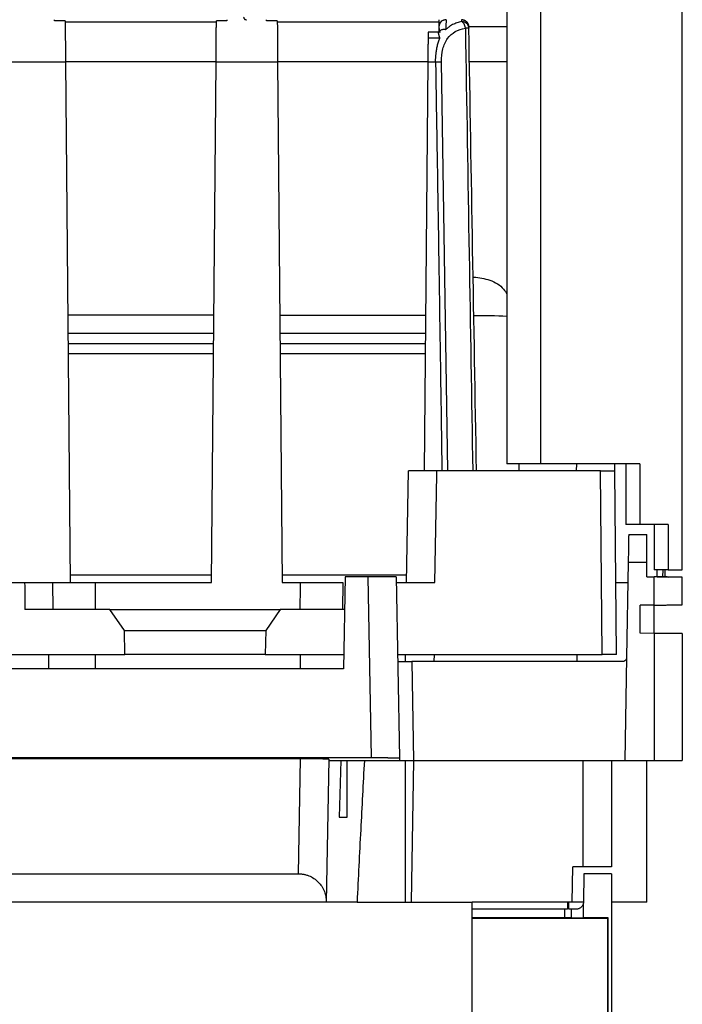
# Model space of a CAD drawing. Header units: millimetres. Extents: x 190.2 to 209.8, y 188.7 to 211.2.
# Tile 9 of 10: x 205.1 to 209.8, y 197.3 to 204.2. Entities that reach past the tile are written whole.
import ezdxf

# ---------------------------------------------------------------- set-up
doc = ezdxf.new("R2010")
doc.units = ezdxf.units.MM

msp = doc.modelspace()

# ---------------------------------------------------------------- linework, layer by layer
at = {"color": 7, "linetype": 'Continuous', "lineweight": 25}
for p, q in [((208.75, 201.0899), (208.75, 209.7439)), ((209.75, 200.3399), (209.75, 209.7439)), ((208.51, 206.7899), (208.51, 201.0899)), ((208.0293, 204.2299), (208.0293, 204.1803)), ((205.3863, 204.2223), (205.3103, 204.2223)), ((206.4556, 204.2121), (205.3864, 204.2121)), ((206.5297, 204.2223), (206.4557, 204.2223)), ((206.8863, 204.2223), (206.8103, 204.2223)), ((208.0293, 204.2121), (206.8864, 204.2121)), ((208.2366, 204.1871), (208.2363, 204.1964)), ((208.2402, 204.1807), (208.51, 204.1806)), ((208.04, 204.1426), (207.9538, 204.1426)), ((208.0365, 204.0989), (207.9546, 204.0989)), ((204.9531, 203.9325), (205.3889, 203.9325)), ((205.3889, 203.9325), (205.421, 200.2499)), ((206.421, 200.2499), (206.4531, 203.9325)), ((206.4531, 203.9325), (206.8889, 203.9325)), ((206.8889, 203.9325), (206.921, 200.2499)), ((207.9279, 201.0399), (207.9531, 203.9325)), ((207.9531, 203.9325), (208.0053, 203.9325)), ((208.0913, 201.0399), (208.0476, 203.9329)), ((206.4375, 202.1399), (205.4045, 202.1399)), ((206.9045, 202.1399), (207.9375, 202.1399)), ((206.4364, 202.0099), (205.4056, 202.0099)), ((207.9364, 202.0099), (206.9056, 202.0099)), ((205.4063, 201.9399), (206.4357, 201.9399)), ((206.9063, 201.9399), (207.9357, 201.9399)), ((206.4351, 201.8678), (205.4069, 201.8678)), ((207.9351, 201.8678), (206.9069, 201.8678)), ((207.8, 200.2499), (207.8138, 201.0399)), ((208.0132, 201.0104), (208.0138, 201.0399)), ((209.1724, 201.0399), (208.0138, 201.0399)), ((208.75, 201.0899), (208.51, 201.0899)), ((208.5941, 201.0899), (208.595, 201.0399)), ((209.0009, 201.0899), (209, 201.0399)), ((209.1837, 199.7399), (209.1724, 201.0399)), ((209.2723, 201.0399), (209.2719, 201.0899)), ((209.2837, 199.7399), (209.2723, 201.0399)), ((209.35, 201.0899), (209.35, 200.6599)), ((209.45, 201.0899), (209.45, 200.6599)), ((208, 200.2499), (208.0132, 201.0104)), ((209.45, 200.6599), (209.35, 200.6599)), ((209.55, 200.6599), (209.55, 200.3399)), ((209.65, 200.6599), (209.65, 200.3399)), ((209.3709, 200.5899), (209.5, 200.5899)), ((209.3675, 200.3933), (209.3558, 199.7193)), ((209.3675, 200.3933), (209.5, 200.3933)), ((209.5, 200.2899), (209.5, 200.3933)), ((209.65, 200.3399), (209.55, 200.3399)), ((209.5712, 200.2892), (209.5725, 200.3399)), ((209.6126, 200.2889), (209.6139, 200.3399)), ((209.6285, 200.2887), (209.6299, 200.3399)), ((205.4205, 200.3029), (206.4215, 200.3029)), ((206.9205, 200.3029), (207.8009, 200.3029)), ((207.3657, 200.2899), (207.3544, 199.6399)), ((207.5273, 200.2899), (207.3657, 200.2899)), ((207.5273, 200.2899), (207.5496, 199.0117)), ((207.7273, 200.2899), (207.7497, 199.0082)), ((209.5, 200.2899), (209.5517, 200.2894)), ((209.5517, 200.0899), (209.5517, 200.2894)), ((209.5712, 200.2892), (209.6554, 200.2885)), ((209.75, 200.0916), (209.75, 200.2877)), ((197.0183, 200.2499), (205.1, 200.2499)), ((205.1, 200.2499), (205.1003, 200.2204)), ((205.1003, 200.2204), (205.1017, 200.0599)), ((205.3017, 200.0599), (205.3, 200.2499)), ((205.6016, 200.0599), (205.6, 200.2499)), ((205.6, 200.2499), (206.421, 200.2499)), ((206.921, 200.2499), (207.05, 200.2499)), ((207.0484, 200.0599), (207.0498, 200.2201)), ((207.0498, 200.2201), (207.05, 200.2499)), ((207.35, 200.2499), (207.3483, 200.0599)), ((207.728, 200.2499), (208, 200.2499)), ((209.2792, 200.2499), (209.365, 200.2499)), ((205.7023, 200.0599), (205.1017, 200.0599)), ((205.8059, 199.9099), (205.7023, 200.0599)), ((206.9077, 200.0599), (206.8041, 199.9099)), ((207.3617, 200.0599), (206.9077, 200.0599)), ((209.5517, 200.0899), (209.4509, 200.089)), ((209.4509, 199.8907), (209.4509, 200.089)), ((209.55, 199.8899), (209.55, 200.0899)), ((205.802, 199.9099), (206.808, 199.9099)), ((205.8092, 199.7399), (205.8059, 199.9099)), ((206.8041, 199.9099), (206.8008, 199.7399)), ((209.5517, 199.8898), (209.4509, 199.8907)), ((209.5517, 199.8898), (209.5517, 198.9899)), ((209.75, 199.8881), (209.75, 198.9899)), ((204.96, 199.7399), (205.8092, 199.7399)), ((205.2703, 199.6399), (205.2703, 199.7399)), ((206.8008, 199.7399), (207.3561, 199.7399)), ((207.7369, 199.7399), (209.1837, 199.7399)), ((207.7926, 199.6899), (207.7926, 199.7399)), ((207.8175, 199.7399), (207.8175, 199.7396)), ((207.9944, 199.7399), (207.9935, 199.6899)), ((209.0065, 199.6899), (209.0056, 199.7399)), ((209.1825, 199.7396), (209.1825, 199.7399)), ((209.3558, 199.7193), (209.343, 198.9899)), ((207.3544, 199.6399), (192.6456, 199.6399)), ((207.8378, 199.6899), (207.85, 198.9899)), ((209.3258, 199.6899), (207.8378, 199.6899)), ((192.4504, 199.0117), (207.5496, 199.0117)), ((207.7497, 199.0082), (207.75, 198.9899)), ((207.0503, 199.003), (192.9497, 199.003)), ((207.0361, 198.1898), (207.0503, 199.003)), ((207.2502, 198.9995), (207.2325, 197.9899)), ((207.25, 198.9899), (207.75, 198.9899)), ((207.3353, 198.9899), (207.3242, 198.5899)), ((207.3797, 198.5899), (207.3797, 198.9899)), ((207.3797, 198.5899), (207.3797, 198.9899)), ((207.7926, 197.9899), (207.7926, 198.9899)), ((207.8499, 198.9899), (207.8325, 197.9899)), ((207.85, 198.9899), (209.343, 198.9899)), ((209.05, 198.2399), (209.05, 198.9899)), ((209.25, 198.9899), (209.25, 198.2399)), ((209.343, 198.9899), (209.5517, 198.9899)), ((209.5, 197.9899), (209.5, 198.9899)), ((208.9706, 197.9899), (208.975, 198.2399)), ((209.05, 198.2399), (208.975, 198.2399)), ((204.0139, 198.1898), (207.0361, 198.1898)), ((209.0544, 198.1899), (209.0509, 197.989)), ((209.25, 198.1899), (209.0544, 198.1899)), ((209.25, 198.1899), (209.25, 196.8029)), ((207.2325, 197.9899), (204.0631, 197.9899)), ((207.4502, 197.9899), (207.7926, 197.9899)), ((207.7926, 197.9899), (208.2645, 197.9899)), ((208.2645, 197.1299), (208.2645, 197.9899)), ((208.9706, 197.9899), (208.2645, 197.9899)), ((208.9394, 197.9899), (208.9394, 197.9399)), ((208.9481, 197.9399), (208.9481, 197.9899)), ((209.0509, 197.9899), (208.9706, 197.9899)), ((209.05, 197.9806), (209.05, 197.8784)), ((209.5, 197.9899), (209.25, 197.9899)), ((208.2645, 197.9413), (208.92, 197.9413)), ((208.92, 197.8784), (208.92, 197.9413)), ((208.9394, 197.9399), (208.92, 197.9399)), ((208.9665, 197.9399), (208.9481, 197.9399)), ((208.9665, 197.8784), (208.9665, 197.9399)), ((209.0009, 197.9399), (208.9665, 197.9399)), ((208.92, 197.8784), (208.2645, 197.8784)), ((208.2645, 197.8749), (209.2215, 197.8749)), ((208.9665, 197.8784), (208.92, 197.8784)), ((208.9665, 197.8784), (209.05, 197.8784)), ((209.225, 197.8784), (209.05, 197.8784)), ((209.2215, 197.8749), (209.225, 197.8784)), ((209.2215, 197.8749), (209.2215, 196.9133)), ((209.225, 196.9099), (209.225, 197.8784))]:
    msp.add_line(p, q, dxfattribs=at)
at = {"color": 8, "linetype": 'Continuous', "lineweight": 25}
for p, q in [((205.3888, 203.9351), (206.4532, 203.9351)), ((206.8888, 203.9351), (207.9532, 203.9351)), ((208.2445, 203.9351), (208.51, 203.9351)), ((205.6002, 199.6399), (205.6002, 199.7399)), ((207.0498, 199.6399), (207.0498, 199.7399))]:
    msp.add_line(p, q, dxfattribs=at)
msp.add_arc((208.3361, 199.7989), 2.3378, 85.73364, 91.4759, dxfattribs=at)
at = {"color": 7, "linetype": 'Continuous', "lineweight": 25}
for points in [[(205.3103, 204.2223), (205.3103, 204.2273), (205.3103, 204.2299), (205.3103, 204.2299)], [(206.5297, 204.2299), (206.5297, 204.2299), (206.5297, 204.2273), (206.5297, 204.2223)], [(206.8103, 204.2223), (206.8103, 204.2273), (206.8103, 204.2299), (206.8103, 204.2299)], [(208.1904, 204.2169), (208.1903, 204.2255), (208.1902, 204.2299), (208.1902, 204.2299)], [(208.0293, 204.1803), (208.0293, 204.1803), (208.0292, 204.1657), (208.0289, 204.1388)], [(208.216, 204.1699), (208.2144, 204.1811), (208.2107, 204.1919), (208.2065, 204.1996)], [(208.295, 201.0399), (208.2768, 202.0832), (208.2586, 203.1265), (208.2404, 204.1699)], [(207.3242, 198.5899), (207.3405, 198.5899), (207.3591, 198.5899), (207.3797, 198.5899)]]:
    msp.add_open_spline(points, degree=3, dxfattribs=at)
for points, knots in [([(206.6484, 204.2483), (206.6486, 204.2466), (206.649, 204.2434), (206.6503, 204.2395), (206.6521, 204.2363), (206.6545, 204.2338), (206.6574, 204.2319), (206.6609, 204.2307), (206.6649, 204.23), (206.668, 204.2299), (206.6696, 204.2299)], [0, 0, 0, 0, 0.132308, 0.261219, 0.387343, 0.511335, 0.63388, 0.75569, 0.877488, 1, 1, 1, 1]), ([(208.0793, 204.2299), (208.0734, 204.2299), (208.0671, 204.2288), (208.0549, 204.224), (208.049, 204.2202), (208.0392, 204.2105), (208.0354, 204.2047), (208.0305, 204.1925), (208.0294, 204.1862), (208.0293, 204.1803)], [0, 0, 0, 0, 0.25, 0.25, 0.5, 0.5, 0.75, 0.75, 1, 1, 1, 1]), ([(208.0798, 204.2287), (208.0752, 204.2286), (208.0656, 204.2283), (208.0518, 204.2222), (208.04, 204.2123), (208.0353, 204.2031), (208.0329, 204.1985)], [0, 0, 0, 0, 0.237298, 0.489269, 0.747067, 1, 1, 1, 1]), ([(208.0793, 204.2299), (208.0793, 204.2298), (208.0793, 204.2296), (208.0793, 204.2281), (208.0793, 204.2258), (208.0793, 204.2225), (208.0792, 204.2182), (208.0792, 204.213), (208.0792, 204.2067), (208.0791, 204.1995), (208.079, 204.1913), (208.079, 204.1821), (208.0789, 204.1721), (208.0788, 204.1646), (208.0788, 204.1609)], [0, 0, 0, 0, 0.080119, 0.160823, 0.242111, 0.323983, 0.40644, 0.489481, 0.573107, 0.657316, 0.742111, 0.827489, 0.913452, 1, 1, 1, 1]), ([(208.2252, 204.2147), (208.2226, 204.217), (208.2175, 204.2215), (208.2084, 204.2259), (208.1991, 204.2286), (208.1928, 204.2289), (208.1897, 204.229)], [0, 0, 0, 0, 0.262718, 0.519977, 0.766967, 1, 1, 1, 1]), ([(205.3863, 204.2223), (205.3863, 204.221), (205.3864, 204.2185), (205.3864, 204.2135), (205.3865, 204.2078), (205.3865, 204.2013), (205.3866, 204.194), (205.3867, 204.18), (205.3869, 204.1563), (205.3872, 204.1188), (205.3876, 204.0759), (205.388, 204.0344), (205.3883, 203.997), (205.3886, 203.965), (205.3888, 203.9433), (205.3889, 203.9325)], [0, 0, 0, 0, 0.040676, 0.08112, 0.121451, 0.161789, 0.202255, 0.242967, 0.371436, 0.500038, 0.62851, 0.757113, 0.838207, 0.918849, 1, 1, 1, 1]), ([(206.4531, 203.9325), (206.4532, 203.9379), (206.4533, 203.9488), (206.4534, 203.9649), (206.4536, 203.981), (206.4537, 203.9968), (206.4538, 204.0126), (206.4541, 204.0393), (206.4544, 204.0759), (206.4548, 204.1188), (206.4551, 204.1563), (206.4553, 204.1832), (206.4555, 204.2017), (206.4556, 204.2141), (206.4556, 204.2196), (206.4557, 204.2223)], [0, 0, 0, 0, 0.040677, 0.081122, 0.121455, 0.161795, 0.202262, 0.242974, 0.371446, 0.500049, 0.628519, 0.75712, 0.838212, 0.918852, 1, 1, 1, 1]), ([(206.8863, 204.2223), (206.8863, 204.221), (206.8864, 204.2185), (206.8864, 204.2135), (206.8865, 204.2078), (206.8865, 204.2013), (206.8866, 204.194), (206.8867, 204.18), (206.8869, 204.1563), (206.8872, 204.1188), (206.8876, 204.0759), (206.888, 204.0344), (206.8883, 203.997), (206.8886, 203.965), (206.8888, 203.9433), (206.8889, 203.9325)], [0, 0, 0, 0, 0.040676, 0.08112, 0.121451, 0.161789, 0.202255, 0.242967, 0.371436, 0.500038, 0.62851, 0.757113, 0.838207, 0.918849, 1, 1, 1, 1]), ([(208.0293, 204.1761), (208.0293, 204.1747), (208.0293, 204.1729), (208.0303, 204.1608), (208.0305, 204.1584)], [0, 0, 0, 0, 0.8086662, 1, 1, 1, 1]), ([(208.0305, 204.142), (208.0312, 204.1436), (208.0326, 204.147), (208.0363, 204.1517), (208.0415, 204.1562), (208.0477, 204.1594), (208.0548, 204.1615), (208.0621, 204.1624), (208.0704, 204.1624), (208.0759, 204.1614), (208.0788, 204.1609)], [0, 0, 0, 0, 0.10299, 0.22102, 0.353772, 0.499917, 0.60123, 0.745671, 0.866335, 1, 1, 1, 1]), ([(208.0476, 203.9329), (208.0471, 203.9639), (208.0503, 203.9948), (208.0643, 204.051), (208.0753, 204.0762), (208.1048, 204.1174), (208.1233, 204.1334), (208.166, 204.157), (208.1901, 204.1647), (208.216, 204.1699)], [0, 0, 0, 0, 0.25, 0.25, 0.5, 0.5, 0.75, 0.75, 1, 1, 1, 1]), ([(208.1904, 204.2169), (208.1846, 204.2155), (208.1731, 204.2128), (208.1566, 204.2077), (208.1409, 204.2018), (208.1256, 204.1948), (208.1103, 204.1861), (208.0943, 204.1751), (208.0841, 204.1658), (208.0788, 204.1609)], [0, 0, 0, 0, 0.133678, 0.266437, 0.398329, 0.529355, 0.668039, 0.824845, 1, 1, 1, 1]), ([(208.2065, 204.1996), (208.2038, 204.2046), (208.2009, 204.2083), (208.1955, 204.2139), (208.193, 204.2156), (208.1904, 204.2169)], [0, 0, 0, 0, 0.5, 0.5, 1, 1, 1, 1]), ([(208.1904, 204.2169), (208.1962, 204.2169), (208.2025, 204.2159), (208.2147, 204.2113), (208.2206, 204.2077), (208.2303, 204.1986), (208.2341, 204.1931), (208.2391, 204.1815), (208.2403, 204.1755), (208.2404, 204.1699)], [0, 0, 0, 0, 0.25, 0.25, 0.5, 0.5, 0.75, 0.75, 1, 1, 1, 1]), ([(208.2364, 204.1988), (208.2331, 204.2048), (208.2264, 204.2169), (208.2144, 204.2211), (208.2083, 204.2232)], [0, 0, 0, 0, 0.493641, 1, 1, 1, 1]), ([(208.2404, 204.1699), (208.2404, 204.17), (208.2382, 204.17), (208.2294, 204.17), (208.223, 204.17), (208.216, 204.1699)], [0, 0, 0, 0, 0.5, 0.5, 1, 1, 1, 1]), ([(208.216, 204.1699), (208.2249, 203.6365), (208.2424, 202.5932), (208.2597, 201.5498), (208.2682, 201.0399)], [0, 0, 0, 0, 0.511233, 1, 1, 1, 1]), ([(208.2195, 204.2193), (208.2214, 204.2181), (208.229, 204.2136), (208.2375, 204.1999), (208.2393, 204.1871), (208.2402, 204.1807)], [0, 0, 0, 0, 0.151939, 0.575969, 1, 1, 1, 1]), ([(208.2253, 204.2085), (208.2297, 204.2047), (208.2381, 204.1972), (208.2395, 204.1853), (208.2402, 204.1796)], [0, 0, 0, 0, 0.518132, 1, 1, 1, 1]), ([(207.9531, 203.9325), (207.9532, 203.9384), (207.9533, 203.9502), (207.9534, 203.9678), (207.9536, 203.9852), (207.9537, 204.0025), (207.9539, 204.0234), (207.9541, 204.0474), (207.9544, 204.0741), (207.9545, 204.0906), (207.9546, 204.0989)], [0, 0, 0, 0, 0.100313, 0.200126, 0.299789, 0.399652, 0.500064, 0.666912, 0.833015, 1, 1, 1, 1]), ([(207.9546, 204.0989), (207.9547, 204.1063), (207.9548, 204.1211), (207.9549, 204.1359), (207.955, 204.1438), (207.955, 204.1419), (207.955, 204.1416)], [0, 0, 0, 0, 0.2898432, 0.5799527, 0.9302012, 1, 1, 1, 1]), ([(208.0053, 203.9325), (208.0052, 203.9344), (208.005, 203.9387), (208.0054, 203.9458), (208.006, 203.954), (208.0069, 203.962), (208.0076, 203.9689), (208.0081, 203.9769), (208.0086, 203.9872), (208.0101, 204.0006), (208.013, 204.0203), (208.018, 204.0451), (208.0259, 204.0736), (208.033, 204.0905), (208.0365, 204.0989)], [0, 0, 0, 0, 0.0317, 0.071309, 0.118944, 0.168035, 0.206344, 0.233901, 0.303737, 0.379853, 0.462356, 0.645694, 0.824631, 1, 1, 1, 1]), ([(208.0365, 204.0989), (208.0357, 204.1017), (208.0341, 204.1071), (208.0319, 204.1142), (208.0301, 204.1203), (208.0287, 204.1254), (208.0276, 204.1297), (208.0265, 204.134), (208.0261, 204.1384), (208.0268, 204.1417), (208.0279, 204.1429), (208.0297, 204.1423), (208.0305, 204.142)], [0, 0, 0, 0, 0.097025, 0.188447, 0.274308, 0.354658, 0.429557, 0.499081, 0.618634, 0.759225, 0.8959, 1, 1, 1, 1]), ([(208.0053, 203.9325), (208.0122, 203.9326), (208.02, 203.9327), (208.0351, 203.9328), (208.0424, 203.9329), (208.0476, 203.9329)], [0, 0, 0, 0, 0.5, 0.5, 1, 1, 1, 1]), ([(208.0053, 203.9325), (208.0076, 203.7919), (208.0114, 203.5476), (208.0174, 203.1875), (208.0232, 202.8476), (208.0306, 202.3609), (208.0396, 201.7569), (208.0469, 201.2731), (208.0505, 201.0399)], [0, 0, 0, 0, 0.145783, 0.253334, 0.37351, 0.498276, 0.758114, 1, 1, 1, 1]), ([(208.2763, 202.4099), (208.3146, 202.4051), (208.3914, 202.3957), (208.4748, 202.346), (208.5027, 202.3014), (208.51, 202.2896)], [0, 0, 0, 0, 0.423953, 0.847905, 1, 1, 1, 1]), ([(208.0138, 201.0399), (208.009, 201.0399), (207.9995, 201.0399), (207.9853, 201.0399), (207.9712, 201.0399), (207.9574, 201.0399), (207.9438, 201.0399), (207.9306, 201.0399), (207.9178, 201.0399), (207.9056, 201.0399), (207.8938, 201.0399), (207.8827, 201.0399), (207.8722, 201.0399), (207.8625, 201.0399), (207.8535, 201.0399), (207.8454, 201.0399), (207.8381, 201.0399), (207.8317, 201.0399), (207.8262, 201.0399), (207.8217, 201.0399), (207.8182, 201.0399), (207.8157, 201.0399), (207.8141, 201.0399), (207.8139, 201.0399), (207.8138, 201.0399)], [0, 0, 0, 0, 0.045459, 0.090916, 0.136372, 0.181828, 0.227282, 0.272736, 0.31819, 0.363643, 0.409095, 0.454548, 0.5, 0.545452, 0.590905, 0.636357, 0.68181, 0.727264, 0.772718, 0.818172, 0.863628, 0.909084, 0.954541, 1, 1, 1, 1]), ([(209.45, 201.0899), (209.4423, 201.0899), (209.4269, 201.0899), (209.403, 201.0899), (209.3784, 201.0899), (209.3532, 201.0899), (209.3274, 201.0899), (209.2829, 201.0899), (209.2174, 201.0899), (209.1287, 201.0899), (209.0363, 201.0899), (208.9521, 201.0899), (208.8778, 201.0899), (208.814, 201.0899), (208.7714, 201.0899), (208.75, 201.0899)], [0, 0, 0, 0, 0.0413414, 0.0826019, 0.1238237, 0.1650493, 0.2063211, 0.2476814, 0.3738144, 0.5000157, 0.6261488, 0.75235, 0.8349415, 0.9173783, 1, 1, 1, 1]), ([(209.1724, 201.0399), (209.1755, 201.0399), (209.1818, 201.0399), (209.1911, 201.0399), (209.2003, 201.0399), (209.2126, 201.0399), (209.2277, 201.0399), (209.2435, 201.0399), (209.2566, 201.0399), (209.2657, 201.0399), (209.2713, 201.0399), (209.272, 201.0399), (209.2723, 201.0399)], [0, 0, 0, 0, 0.060255, 0.120015, 0.179818, 0.240202, 0.369985, 0.500112, 0.629899, 0.760033, 0.879927, 1, 1, 1, 1]), ([(209.65, 200.6599), (209.6458, 200.6599), (209.6373, 200.6599), (209.6236, 200.6599), (209.6093, 200.6599), (209.5943, 200.6599), (209.5786, 200.6599), (209.5567, 200.6599), (209.5276, 200.6599), (209.4903, 200.6599), (209.4635, 200.6599), (209.45, 200.6599)], [0, 0, 0, 0, 0.08343, 0.166732, 0.249973, 0.333223, 0.416551, 0.500025, 0.66674, 0.833215, 1, 1, 1, 1]), ([(209.3709, 200.5899), (209.3709, 200.5898), (209.3709, 200.5896), (209.3709, 200.5881), (209.3709, 200.5857), (209.3708, 200.582), (209.3707, 200.5772), (209.3706, 200.5711), (209.3705, 200.5636), (209.3703, 200.5547), (209.3702, 200.5444), (209.3699, 200.5308), (209.3696, 200.5135), (209.3693, 200.4921), (209.3689, 200.469), (209.3685, 200.4446), (209.368, 200.4192), (209.3677, 200.4019), (209.3675, 200.3933)], [0, 0, 0, 0, 0.043281, 0.088057, 0.134328, 0.182095, 0.231356, 0.282113, 0.334365, 0.388112, 0.443354, 0.500092, 0.583409, 0.666727, 0.750045, 0.833363, 0.916681, 1, 1, 1, 1]), ([(209.5, 200.3933), (209.5, 200.3981), (209.5, 200.408), (209.5, 200.4229), (209.5, 200.4384), (209.5, 200.4541), (209.5, 200.4701), (209.5, 200.486), (209.5, 200.5018), (209.5, 200.5171), (209.5, 200.5318), (209.5, 200.5455), (209.5, 200.5579), (209.5, 200.5688), (209.5, 200.5778), (209.5, 200.5845), (209.5, 200.589), (209.5, 200.5896), (209.5, 200.5899)], [0, 0, 0, 0, 0.046414, 0.094974, 0.145679, 0.198529, 0.253524, 0.310664, 0.369949, 0.431378, 0.494952, 0.56067, 0.628533, 0.698539, 0.770689, 0.844983, 0.92142, 1, 1, 1, 1]), ([(209.65, 200.3399), (209.6828, 200.3399), (209.7079, 200.3399), (209.7415, 200.3399), (209.75, 200.3399), (209.75, 200.3399)], [0, 0, 0, 0, 0.5, 0.5, 1, 1, 1, 1]), ([(207.7273, 200.2899), (207.7272, 200.2899), (207.727, 200.2899), (207.7254, 200.2899), (207.7229, 200.2899), (207.7194, 200.2899), (207.7149, 200.2899), (207.7094, 200.2899), (207.703, 200.2899), (207.6957, 200.2899), (207.6876, 200.2899), (207.6786, 200.2899), (207.6689, 200.2899), (207.6584, 200.2899), (207.6473, 200.2899), (207.6355, 200.2899), (207.6233, 200.2899), (207.6105, 200.2899), (207.5973, 200.2899), (207.5837, 200.2899), (207.5699, 200.2899), (207.5558, 200.2899), (207.5416, 200.2899), (207.5321, 200.2899), (207.5273, 200.2899)], [0, 0, 0, 0, 0.045459, 0.090916, 0.136372, 0.181828, 0.227282, 0.272736, 0.31819, 0.363643, 0.409095, 0.454548, 0.5, 0.545452, 0.590905, 0.636357, 0.68181, 0.727264, 0.772718, 0.818172, 0.863628, 0.909084, 0.954541, 1, 1, 1, 1]), ([(209.75, 200.2877), (209.7499, 200.2877), (209.7497, 200.2877), (209.748, 200.2877), (209.7454, 200.2877), (209.7417, 200.2878), (209.7371, 200.2878), (209.7316, 200.2879), (209.7252, 200.2879), (209.7179, 200.288), (209.71, 200.2881), (209.7013, 200.2882), (209.692, 200.2882), (209.6821, 200.2883), (209.6716, 200.2884), (209.6608, 200.2885), (209.6495, 200.2886), (209.6378, 200.2887), (209.6259, 200.2888), (209.6138, 200.2889), (209.6015, 200.289), (209.5891, 200.2891), (209.5766, 200.2892), (209.5642, 200.2893), (209.5559, 200.2894), (209.5517, 200.2894)], [0, 0, 0, 0, 0.047257, 0.094169, 0.140738, 0.186964, 0.232845, 0.278383, 0.323578, 0.368428, 0.412936, 0.4571, 0.50092, 0.544397, 0.587531, 0.630322, 0.672769, 0.714873, 0.756634, 0.798053, 0.839128, 0.87986, 0.920249, 0.960296, 1, 1, 1, 1]), ([(205.1, 200.2499), (205.1042, 200.2499), (205.1126, 200.2499), (205.1251, 200.2499), (205.1375, 200.2499), (205.1497, 200.2499), (205.1618, 200.2499), (205.1825, 200.2499), (205.2106, 200.2499), (205.2424, 200.2499), (205.2684, 200.2499), (205.2848, 200.2499), (205.2942, 200.2499), (205.2991, 200.2499), (205.2997, 200.2499), (205.3, 200.2499)], [0, 0, 0, 0, 0.040275, 0.08024, 0.120054, 0.159878, 0.199872, 0.240194, 0.37003, 0.500039, 0.62988, 0.759896, 0.840104, 0.919711, 1, 1, 1, 1]), ([(205.3, 200.2499), (205.3001, 200.2499), (205.3002, 200.2499), (205.3016, 200.2499), (205.3037, 200.2499), (205.3067, 200.2499), (205.3106, 200.2499), (205.3154, 200.2499), (205.3261, 200.2499), (205.3474, 200.2499), (205.3864, 200.2499), (205.4341, 200.2499), (205.4791, 200.2499), (205.5162, 200.2499), (205.5437, 200.2499), (205.5717, 200.2499), (205.5905, 200.2499), (205.6, 200.2499)], [0, 0, 0, 0, 0.034551, 0.068856, 0.103014, 0.137126, 0.171293, 0.205616, 0.240195, 0.370055, 0.500029, 0.629888, 0.759862, 0.820145, 0.879901, 0.939673, 1, 1, 1, 1]), ([(207.05, 200.2499), (207.0554, 200.2499), (207.0662, 200.2499), (207.0824, 200.2499), (207.0983, 200.2499), (207.1141, 200.2499), (207.1298, 200.2499), (207.1452, 200.2499), (207.1745, 200.2499), (207.2159, 200.2499), (207.2636, 200.2499), (207.3026, 200.2499), (207.3258, 200.2499), (207.3386, 200.2499), (207.3451, 200.2499), (207.3493, 200.2499), (207.3497, 200.2499), (207.35, 200.2499)], [0, 0, 0, 0, 0.0345508, 0.0688555, 0.1030136, 0.1371258, 0.1712932, 0.2056164, 0.2401948, 0.3700549, 0.5000287, 0.6298879, 0.7598624, 0.8201447, 0.8799013, 0.939673, 1, 1, 1, 1]), ([(205.6994, 200.0599), (205.6995, 200.0599), (205.6997, 200.0599), (205.7011, 200.0599), (205.7033, 200.0599), (205.7064, 200.0599), (205.7125, 200.0599), (205.7239, 200.0599), (205.744, 200.0599), (205.7698, 200.0599), (205.8114, 200.0599), (205.8753, 200.0599), (205.967, 200.0599), (206.0708, 200.0599), (206.1845, 200.0599), (206.305, 200.0599), (206.4255, 200.0599), (206.5392, 200.0599), (206.643, 200.0599), (206.7347, 200.0599), (206.7986, 200.0599), (206.8402, 200.0599), (206.866, 200.0599), (206.8861, 200.0599), (206.8988, 200.0599), (206.906, 200.0599), (206.9099, 200.0599), (206.9103, 200.0599), (206.9106, 200.0599)], [0, 0, 0, 0, 0.012233, 0.024441, 0.036643, 0.048856, 0.061098, 0.092633, 0.124195, 0.156152, 0.188136, 0.251573, 0.31337, 0.373815, 0.436284, 0.500003, 0.563722, 0.626192, 0.686636, 0.748433, 0.81187, 0.843828, 0.875812, 0.907346, 0.938908, 0.95928, 0.979616, 1, 1, 1, 1]), ([(209.5517, 200.0899), (209.5562, 200.0899), (209.5653, 200.09), (209.5792, 200.0901), (209.5934, 200.0902), (209.6078, 200.0904), (209.6224, 200.0905), (209.6369, 200.0906), (209.6514, 200.0907), (209.6655, 200.0909), (209.6793, 200.091), (209.6942, 200.0911), (209.7096, 200.0912), (209.724, 200.0914), (209.7355, 200.0914), (209.7438, 200.0915), (209.749, 200.0916), (209.7497, 200.0916), (209.75, 200.0916)], [0, 0, 0, 0, 0.043043, 0.087635, 0.133774, 0.181462, 0.230697, 0.281481, 0.333812, 0.387692, 0.443119, 0.500094, 0.583411, 0.666728, 0.750046, 0.833364, 0.916682, 1, 1, 1, 1]), ([(209.75, 199.8881), (209.7499, 199.8881), (209.7497, 199.8881), (209.748, 199.8881), (209.7454, 199.8882), (209.7417, 199.8882), (209.7371, 199.8883), (209.7316, 199.8883), (209.7252, 199.8884), (209.7179, 199.8884), (209.71, 199.8885), (209.7013, 199.8886), (209.692, 199.8887), (209.6821, 199.8888), (209.6716, 199.8889), (209.6608, 199.8889), (209.6495, 199.889), (209.6378, 199.8891), (209.6259, 199.8892), (209.6138, 199.8893), (209.6015, 199.8894), (209.5891, 199.8895), (209.5766, 199.8896), (209.5642, 199.8897), (209.5559, 199.8898), (209.5517, 199.8898)], [0, 0, 0, 0, 0.047257, 0.094169, 0.140738, 0.186964, 0.232845, 0.278383, 0.323578, 0.368428, 0.412936, 0.4571, 0.50092, 0.544397, 0.587531, 0.630322, 0.672769, 0.714873, 0.756634, 0.798053, 0.839128, 0.87986, 0.920249, 0.960296, 1, 1, 1, 1]), ([(206.805, 199.7399), (206.8049, 199.7399), (206.8047, 199.7399), (206.803, 199.7399), (206.8003, 199.7399), (206.7964, 199.7399), (206.7915, 199.7399), (206.7854, 199.7399), (206.7783, 199.7399), (206.767, 199.7399), (206.7497, 199.7399), (206.724, 199.7399), (206.6938, 199.7399), (206.6477, 199.7399), (206.5811, 199.7399), (206.4923, 199.7399), (206.3993, 199.7399), (206.305, 199.7399), (206.2107, 199.7399), (206.1177, 199.7399), (206.0289, 199.7399), (205.9489, 199.7399), (205.8946, 199.7399), (205.8603, 199.7399), (205.8396, 199.7399), (205.8237, 199.7399), (205.8128, 199.7399), (205.8062, 199.7399), (205.8054, 199.7399), (205.805, 199.7399)], [0, 0, 0, 0, 0.015128, 0.030157, 0.045119, 0.060048, 0.074978, 0.089943, 0.104977, 0.120112, 0.152276, 0.184472, 0.21732, 0.250201, 0.315842, 0.38012, 0.440076, 0.500065, 0.560021, 0.620011, 0.684288, 0.749929, 0.81557, 0.847734, 0.87993, 0.910806, 0.941715, 0.970849, 1, 1, 1, 1]), ([(209.2837, 199.7399), (209.2836, 199.7399), (209.2834, 199.7399), (209.2821, 199.7399), (209.2799, 199.7399), (209.2756, 199.7399), (209.2679, 199.7399), (209.2549, 199.7399), (209.239, 199.7399), (209.2212, 199.7399), (209.2026, 199.7399), (209.19, 199.7399), (209.1837, 199.7399)], [0, 0, 0, 0, 0.060265, 0.120033, 0.179841, 0.240227, 0.370019, 0.500149, 0.629933, 0.760059, 0.879945, 1, 1, 1, 1]), ([(209.3558, 199.7193), (209.3556, 199.7174), (209.3554, 199.7135), (209.3536, 199.7079), (209.3507, 199.7028), (209.3469, 199.6983), (209.3422, 199.6945), (209.3369, 199.6918), (209.3314, 199.6901), (209.3276, 199.69), (209.3258, 199.6899)], [0, 0, 0, 0, 0.1269518, 0.2493719, 0.372195, 0.5003093, 0.6286131, 0.7599033, 0.8792294, 1, 1, 1, 1]), ([(207.7378, 199.6899), (207.7379, 199.6899), (207.738, 199.6899), (207.7394, 199.6899), (207.7416, 199.6899), (207.7458, 199.6899), (207.7536, 199.6899), (207.7666, 199.6899), (207.7825, 199.6899), (207.8002, 199.6899), (207.8189, 199.6899), (207.8315, 199.6899), (207.8378, 199.6899)], [0, 0, 0, 0, 0.060265, 0.120031, 0.179837, 0.240222, 0.370007, 0.50013, 0.629912, 0.760039, 0.879933, 1, 1, 1, 1]), ([(207.5496, 199.0117), (207.5545, 199.0117), (207.564, 199.0117), (207.578, 199.0116), (207.5913, 199.0116), (207.6039, 199.0116), (207.6159, 199.0115), (207.6271, 199.0114), (207.6375, 199.0113), (207.6472, 199.0112), (207.6562, 199.0111), (207.6645, 199.011), (207.6721, 199.0109), (207.679, 199.0108), (207.6853, 199.0107), (207.6958, 199.0106), (207.7094, 199.0103), (207.7242, 199.0099), (207.7357, 199.0095), (207.7438, 199.0091), (207.7488, 199.0086), (207.7494, 199.0083), (207.7497, 199.0082)], [0, 0, 0, 0, 0.046316, 0.091003, 0.134061, 0.17549, 0.21529, 0.253461, 0.290002, 0.324914, 0.358197, 0.38985, 0.419874, 0.448268, 0.475032, 0.500167, 0.587274, 0.67286, 0.756925, 0.83947, 0.920495, 1, 1, 1, 1]), ([(207.2502, 198.9995), (207.2501, 198.9995), (207.2499, 198.9997), (207.2483, 199), (207.2458, 199.0002), (207.2425, 199.0004), (207.2383, 199.0006), (207.2334, 199.0009), (207.2278, 199.0011), (207.2215, 199.0013), (207.2148, 199.0014), (207.2075, 199.0016), (207.1998, 199.0018), (207.1885, 199.002), (207.1725, 199.0022), (207.1508, 199.0025), (207.1273, 199.0027), (207.1025, 199.0028), (207.0766, 199.0029), (207.0591, 199.0029), (207.0503, 199.003)], [0, 0, 0, 0, 0.046075, 0.091351, 0.135829, 0.179508, 0.222389, 0.264471, 0.305755, 0.346241, 0.385929, 0.424819, 0.462911, 0.500206, 0.582854, 0.66576, 0.748925, 0.832352, 0.916043, 1, 1, 1, 1]), ([(207.5018, 198.9899), (207.493, 198.827), (207.4752, 198.4938), (207.4587, 198.1604), (207.4502, 197.9899)], [0, 0, 0, 0, 0.4885096, 1, 1, 1, 1]), ([(207.75, 198.9899), (207.7501, 198.9899), (207.7502, 198.9899), (207.7516, 198.9899), (207.7538, 198.9899), (207.7581, 198.9899), (207.7658, 198.9899), (207.7788, 198.9899), (207.7947, 198.9899), (207.8125, 198.9899), (207.8311, 198.9899), (207.8437, 198.9899), (207.85, 198.9899)], [0, 0, 0, 0, 0.0602649, 0.120031, 0.1798374, 0.240222, 0.370007, 0.5001303, 0.6299123, 0.7600389, 0.8799329, 1, 1, 1, 1]), ([(209.5517, 198.9899), (209.5562, 198.9899), (209.5653, 198.9899), (209.5788, 198.9899), (209.5924, 198.9899), (209.6059, 198.9899), (209.6192, 198.9899), (209.6324, 198.9899), (209.6453, 198.9899), (209.6578, 198.9899), (209.6698, 198.9899), (209.6813, 198.9899), (209.6925, 198.9899), (209.7036, 198.9899), (209.7147, 198.9899), (209.7255, 198.9899), (209.7352, 198.9899), (209.7432, 198.9899), (209.7489, 198.9899), (209.7496, 198.9899), (209.75, 198.9899)], [0, 0, 0, 0, 0.043166, 0.086791, 0.130875, 0.175417, 0.220419, 0.265879, 0.311798, 0.358177, 0.405014, 0.452311, 0.500066, 0.551939, 0.610331, 0.675239, 0.746661, 0.824597, 0.909044, 1, 1, 1, 1]), ([(209.25, 198.2399), (209.2499, 198.2399), (209.2498, 198.2399), (209.2486, 198.2399), (209.2466, 198.2399), (209.2439, 198.2399), (209.2404, 198.2399), (209.2329, 198.2399), (209.2184, 198.2399), (209.1924, 198.2399), (209.1606, 198.2399), (209.1288, 198.2399), (209.0999, 198.2399), (209.0751, 198.2399), (209.0584, 198.2399), (209.05, 198.2399)], [0, 0, 0, 0, 0.040279, 0.080249, 0.120067, 0.159895, 0.199892, 0.240216, 0.370065, 0.500082, 0.629924, 0.759932, 0.840132, 0.919727, 1, 1, 1, 1]), ([(207.0361, 198.1898), (207.0396, 198.1898), (207.0468, 198.1897), (207.0574, 198.1888), (207.0681, 198.1873), (207.0786, 198.1853), (207.0891, 198.1827), (207.0994, 198.1796), (207.1191, 198.1724), (207.1471, 198.1575), (207.1777, 198.1319), (207.2031, 198.1), (207.2198, 198.0666), (207.2305, 198.029), (207.2328, 198.0042), (207.2325, 197.9899), (207.2325, 197.9899)], [0, 0, 0, 0, 0.027909, 0.055963, 0.084244, 0.112832, 0.141804, 0.171236, 0.201199, 0.315731, 0.444317, 0.57256, 0.72258, 0.839153, 0.999943, 1, 1, 1, 1]), ([(207.4502, 197.9899), (207.4446, 197.9899), (207.4336, 197.9899), (207.4176, 197.9899), (207.4022, 197.9899), (207.3874, 197.9899), (207.3731, 197.9899), (207.35, 197.9899), (207.3203, 197.9899), (207.2886, 197.9899), (207.2635, 197.9899), (207.2475, 197.9899), (207.2383, 197.9899), (207.2334, 197.9899), (207.2328, 197.9899), (207.2325, 197.9899)], [0, 0, 0, 0, 0.041242, 0.082381, 0.123472, 0.164568, 0.205724, 0.246994, 0.373446, 0.5, 0.626457, 0.753017, 0.835394, 0.917577, 1, 1, 1, 1]), ([(209.05, 197.9806), (209.0495, 197.9783), (209.0485, 197.9738), (209.0458, 197.9674), (209.0423, 197.9615), (209.038, 197.9561), (209.0325, 197.9508), (209.0256, 197.9461), (209.0176, 197.9425), (209.0093, 197.9402), (209.0037, 197.94), (209.0009, 197.9399)], [0, 0, 0, 0, 0.101536, 0.200361, 0.298435, 0.397763, 0.500275, 0.627569, 0.757822, 0.878192, 1, 1, 1, 1]), ([(209.0509, 197.989), (209.0508, 197.9876), (209.0507, 197.9848), (209.0502, 197.982), (209.05, 197.9806)], [0, 0, 0, 0, 0.499997, 1, 1, 1, 1])]:
    msp.add_open_spline(points, degree=3, knots=knots, dxfattribs=at)

doc.saveas('drawing.dxf')
